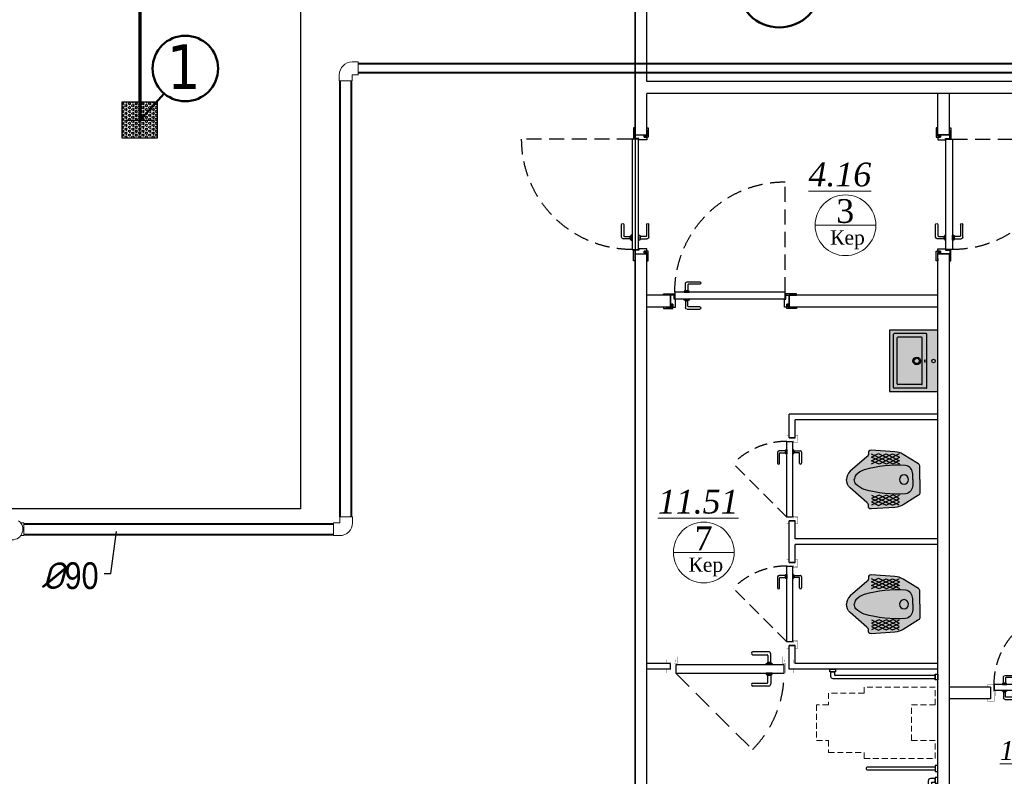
# Model space of a CAD drawing. Extents: x 4114239 to 5838486, y 780458 to 1383318.
# Tile 95 of 231: x 4340043 to 4348339, y 1103362 to 1109733. Entities that reach past the tile are written whole.
import ezdxf

# ---------------------------------------------------------------- set-up
doc = ezdxf.new("R2010")
doc.units = 0
doc.header["$MEASUREMENT"] = 0
doc.linetypes.add('Beruniy Xref$0$DASHED', pattern=[19.05, 12.7, -6.35])
doc.linetypes.add('DASHED', pattern=[0.75, 0.5, -0.25])
for name, color, linetype, lineweight in [('.', 7, 'Continuous', 15), ('1', 7, 'Continuous', 50), ('1-A', 1, 'Continuous', 40), ('100_FURNITURE', 15, 'Continuous', 20), ('Основные', 160, 'Continuous', 40), ('Стены', 5, 'Continuous', 30)]:
    doc.layers.add(name, color=color, linetype=linetype, lineweight=lineweight)
doc.layers.add('РАЗРЕЗ', color=7, linetype='Continuous')
doc.layers.add('сан.техника', color=146, linetype='Continuous')
doc.styles.add('TIEMS', font='times.ttf')
doc.styles.add('ГОСТ 250', font='isocpeui.ttf', dxfattribs={"height": 300})

# ---------------------------------------------------------------- blocks, each defined once
blk = doc.blocks.new('sdfhshsggfsfda')
at = {"layer": '100_FURNITURE', "color": 252, "linetype": 'DASHED', "lineweight": 0, "ltscale": 100}
blk.add_lwpolyline([(-150, -1020), (150, -1020), (150, -920), (250, -920), (250, -620), (300, -620), (300, -20), (150, -20), (150, -220), (-150, -220), (-150, -20), (-300, -20), (-300, -620), (-250, -620), (-250, -920), (-150, -920)], close=True, dxfattribs=at)
blk = doc.blocks.new('dfwsgdsfgsdfgfds')
at = {"layer": 'сан.техника'}
for points in [[(-1570, -880, -0.414214), (-1590, -900), (-1630, -900), (-1630, -870), (-1600, -870), (-1600, -20), (-1570, -20), (-1570, -880)], [(-730, -60, 0.414214), (-710, -80), (-80, -80), (-80, -50), (-700, -50), (-700, -20), (-730, -20), (-730, -60)], [(-80, -1380, 0.414214), (-60, -1400), (-20, -1400), (-20, -1370), (-50, -1370), (-50, -20), (-80, -20), (-80, -1380)]]:
    blk.add_lwpolyline(points, format="xyb", dxfattribs=at)
for points in [[(-1610, 0), (-1560, 0), (-1560, -20), (-1610, -20)], [(-790, 0), (-840, 0), (-840, -20), (-790, -20)], [(-690, 0), (-740, 0), (-740, -20), (-690, -20)], [(-40, 0), (-90, 0), (-90, -20), (-40, -20)], [(-1650, -910), (-1650, -860), (-1630, -860), (-1630, -910)], [(0, -1410), (0, -1360), (-20, -1360), (-20, -1410)]]:
    blk.add_lwpolyline(points, close=True, dxfattribs=at)
blk.add_lwpolyline([(-830, -585), (-830, -20), (-800, -20), (-800, -585, -0.414214), (-815, -600), (-815, -600, -0.414214)], format="xyb", close=True, dxfattribs=at)
blk = doc.blocks.new('asdgagasdfds')
at = {"layer": '.', "linetype": 'ByBlock', "lineweight": 25, "true_color": 0xffffff}
h = blk.add_hatch(color=7, dxfattribs=at)
h.dxf.hatch_style = 1
edge = h.paths.add_edge_path()
edge.add_line((0, 0), (0, 110.2))
edge.add_arc((-25.8, 110.2), 25.8, 360, 418.02861)
edge.add_line((-12.1, 132.1), (-141.1, 212.6))
edge.add_arc((-215.6, 93.2), 140.6, 418.02861, 448.08978)
edge.add_line((-210.9, 233.8), (-411.1, 247.5))
edge.add_arc((-412.6, 225.8), 21.7, 446.09627, 551.10373)
edge.add_arc((-460.2, 216.5), 26.9, 298.24081, 371.10373, ccw=False)
edge.add_line((-447.5, 192.8), (-587.1, 69.8))
edge.add_arc((-527.5, 2.2), 90.2, 491.38547, 541.37983)
edge.add_arc((-527.5, -2.2), 90.2, 538.62017, 588.61453)
edge.add_line((-587.1, -69.8), (-447.5, -192.8))
edge.add_arc((-460.2, -216.5), 26.9, 348.89627, 421.75919, ccw=False)
edge.add_arc((-412.6, -225.8), 21.7, 528.89627, 633.90373)
edge.add_line((-411.1, -247.5), (-210.9, -233.8))
edge.add_arc((-215.6, -93.2), 140.6, 271.91022, 301.97139)
edge.add_line((-141.1, -212.6), (-12.1, -132.1))
edge.add_arc((-25.8, -110.2), 25.8, 301.97139, 360)
edge.add_line((0, -110.2), (0, 0))
at = {"layer": 'сан.техника'}
for p, q in [((-408.1, 188.3), (-347.4, 218.6)), ((-226, 129.1), (-408.1, 214.1)), ((-406.6, 132.1), (-230.6, 215.6)), ((-406.6, 159.4), (-285.2, 215.6)), ((-282.2, 130.6), (-406.6, 188.3)), ((-347.4, 218.6), (-171.4, 132.1)), ((-174.5, 215.6), (-344.4, 130.6)), ((-285.2, 215.6), (-171.4, 157.9)), ((-171.4, 186.7), (-282.2, 130.6)), ((-230.6, 215.6), (-171.4, 189.8)), ((-344.4, 130.6), (-406.6, 159.4)), ((-174.5, 160.9), (-226, 129.1)), ((-226, -129.1), (-408.1, -214.1)), ((-344.4, -130.6), (-406.6, -159.4)), ((-282.2, -130.6), (-406.6, -188.3)), ((-406.6, -132.1), (-230.6, -215.6)), ((-406.6, -159.4), (-285.2, -215.6)), ((-347.4, -218.6), (-171.4, -132.1)), ((-174.5, -215.6), (-344.4, -130.6)), ((-285.2, -215.6), (-171.4, -157.9)), ((-171.4, -186.7), (-282.2, -130.6)), ((-174.5, -160.9), (-226, -129.1)), ((-408.1, -188.3), (-347.4, -218.6)), ((-230.6, -215.6), (-171.4, -189.8))]:
    blk.add_line(p, q, dxfattribs=at)
for points in [[(0, 0), (0, 110.2, 0.258751), (-12.1, 132.1), (-141.1, 212.6, 0.131924), (-210.9, 233.8), (-411.1, 247.5, 0.493186), (-433.9, 221.7, -0.329088), (-447.5, 192.8), (-587.1, 69.8, 0.221669), (-617.6, 0, 0.088906)], [(-60.7, 0), (-60.7, 47.1, 0.354811), (-119.8, 119.9, 0.085514), (-468.8, 82, 0.142911), (-538.5, 38, 0.179764), (-553.2, 0, 0.443949)], [(0, 0), (0, -110.2, -0.258751), (-12.1, -132.1), (-141.1, -212.6, -0.131924), (-210.9, -233.8), (-411.1, -247.5, -0.493186), (-433.9, -221.7, 0.329088), (-447.5, -192.8), (-587.1, -69.8, -0.221669), (-617.6, 0, -0.088906)], [(-60.7, 0), (-60.7, -47.1, -0.354811), (-119.8, -119.9, -0.085514), (-468.8, -82, -0.142911), (-538.5, -38, -0.179764), (-553.2, 0, -0.443949)]]:
    blk.add_lwpolyline(points, format="xyb", dxfattribs=at)
blk.add_circle((-133.5, 0), 39, dxfattribs=at)
blk = doc.blocks.new('*U1886')
at = {"color": 0}
for p, q in [((-131, 11.8), (-141.5, 11.8)), ((-141.5, 9.8), (-132, 9.8)), ((-131.5, 9.3), (-131.5, 4.6)), ((-129.5, 4.6), (-129.5, 10.3)), ((-197, 0), (-197, 4)), ((-132.5, 3), (-132.5, 4)), ((-132.5, 4), (-128.5, 4)), ((-132, 4.1), (-132, 4)), ((-129.5, 4.6), (-131.5, 4.6)), ((-129, 4), (-129, 4.1)), ((-128.5, 4), (-128.5, 3)), ((-117, 0), (-117, 4)), ((-132.5, -2.5), (-132.5, -3.5)), ((-128.5, -2.5), (-132.5, -2.5)), ((-132.5, -3.5), (-128.5, -3.5)), ((-132, -3.6), (-132, -3.5)), ((-131.5, -8.8), (-131.5, -4.1)), ((-129.5, -4.1), (-131.5, -4.1)), ((-129.5, -4.1), (-129.5, -9.8)), ((-129, -3.5), (-129, -3.6)), ((-128.5, -3.5), (-128.5, -2.5)), ((-141.5, -9.3), (-132, -9.3)), ((-131, -11.3), (-141.5, -11.3))]:
    blk.add_line(p, q, dxfattribs=at)
at = {"color": 0, "linetype": 'Beruniy Xref$0$DASHED'}
blk.add_line((-193.5, -2.5), (-141.88, -54.12), dxfattribs=at)
at = {"color": 0, "const_width": 0.2}
for points in [[(-199.5, 0), (-199.5, -2.5), (-194.5, -2.5), (-194.5, 4), (-192.5, 4), (-192.5, 8.5)], [(-114.5, 0), (-114.5, -2.5), (-119.5, -2.5), (-119.5, 4), (-121.5, 4), (-121.5, 8.5)], [(-193.5, 5), (-193.5, 6.5), (-199.5, 6.5), (-199.5, 4)], [(-120.5, 5), (-120.5, 6.5), (-114.5, 6.5), (-114.5, 4)]]:
    blk.add_lwpolyline(points, dxfattribs=at)
at = {"color": 0}
blk.add_lwpolyline([(-193.5, 3), (-193.5, -2.5), (-120.5, -2.5), (-120.5, 3), (-193.5, 3)], dxfattribs=at)
for centre, radius, start, end in [((-141.5, 10.8), 1, 90, 270), ((-132, 9.3), 0.5, 0, 90), ((-131, 10.3), 1.5, 0, 90), ((-131.5, 4.1), 0.5, 90, 180), ((-129.5, 4.1), 0.5, 0, 90), ((-131.5, -3.6), 0.5, 180, 270), ((-129.5, -3.6), 0.5, 270, 0), ((-141.5, -10.3), 1, 90, 270), ((-132, -8.8), 0.5, 270, 0), ((-131, -9.8), 1.5, 270, 0)]:
    blk.add_arc(centre, radius, start, end, dxfattribs=at)
at = {"color": 0, "linetype": 'Beruniy Xref$0$DASHED'}
blk.add_arc((-193.5, -2.5), 73, 315, 0, dxfattribs=at)
blk = doc.blocks.new('*U1887')
at = {"color": 0, "linetype": 'Beruniy Xref$0$DASHED'}
blk.add_line((-193.5, 2.5), (-141.88, 54.12), dxfattribs=at)
at = {"color": 0}
for p, q in [((-131, 11.3), (-141.5, 11.3)), ((-129.5, 4.1), (-129.5, 9.8)), ((-197, 0), (-197, -5.71)), ((-141.5, 9.3), (-132, 9.3)), ((-132.5, 2.5), (-132.5, 3.5)), ((-132.5, 3.5), (-128.5, 3.5)), ((-128.5, 2.5), (-132.5, 2.5)), ((-132, 3.6), (-132, 3.5)), ((-131.5, 8.8), (-131.5, 4.1)), ((-129.5, 4.1), (-131.5, 4.1)), ((-129, 3.5), (-129, 3.6)), ((-128.5, 3.5), (-128.5, 2.5)), ((-117, 0), (-117, -5.71)), ((-132.5, -3), (-132.5, -4)), ((-132.5, -4), (-128.5, -4)), ((-132, -4.1), (-132, -4)), ((-131.5, -9.3), (-131.5, -4.6)), ((-129.5, -4.6), (-131.5, -4.6)), ((-129.5, -4.6), (-129.5, -10.3)), ((-129, -4), (-129, -4.1)), ((-128.5, -4), (-128.5, -3)), ((-141.5, -9.8), (-132, -9.8)), ((-131, -11.8), (-141.5, -11.8))]:
    blk.add_line(p, q, dxfattribs=at)
at = {"color": 0, "const_width": 0.2}
for points in [[(-199.5, 0), (-199.5, 2.5), (-194.5, 2.5), (-194.5, -4), (-192.5, -4), (-192.5, -8.5)], [(-114.5, 0), (-114.5, 2.5), (-119.5, 2.5), (-119.5, -4), (-121.5, -4), (-121.5, -8.5)], [(-193.5, -5), (-193.5, -8.21), (-199.5, -8.21), (-199.5, -5.71)], [(-120.5, -5), (-120.5, -8.21), (-114.5, -8.21), (-114.5, -5.71)]]:
    blk.add_lwpolyline(points, dxfattribs=at)
at = {"color": 0}
blk.add_lwpolyline([(-193.5, -3), (-193.5, 2.5), (-120.5, 2.5), (-120.5, -3), (-193.5, -3)], dxfattribs=at)
at = {"color": 0, "linetype": 'Beruniy Xref$0$DASHED'}
blk.add_arc((-193.5, 2.5), 73, 0, 45, dxfattribs=at)
at = {"color": 0}
for centre, radius, start, end in [((-141.5, 10.3), 1, 90, 270), ((-131, 9.8), 1.5, 0, 90), ((-132, 8.8), 0.5, 0, 90), ((-131.5, 3.6), 0.5, 90, 180), ((-129.5, 3.6), 0.5, 0, 90), ((-131.5, -4.1), 0.5, 180, 270), ((-132, -9.3), 0.5, 270, 0), ((-129.5, -4.1), 0.5, 270, 0), ((-141.5, -10.8), 1, 90, 270), ((-131, -10.3), 1.5, 270, 0)]:
    blk.add_arc(centre, radius, start, end, dxfattribs=at)
blk = doc.blocks.new('fgdsgsfdgsdd')
at = {"layer": '.', "linetype": 'ByBlock', "lineweight": 25, "true_color": 0xffffff}
h = blk.add_hatch(color=7, dxfattribs=at)
h.dxf.hatch_style = 1
h.paths.add_polyline_path([(0, 257.8), (-404.8, 257.8, 0.414214), (-406.5, 256.1), (-406.5, -256.1, 0.414214), (-404.8, -257.8), (0, -257.8)])
at = {"layer": 'сан.техника'}
for p, q in [((-372.4, -225.8), (-372.4, 222.6)), ((-372.4, -225.8), (-372.4, 222.6)), ((-97, 228.6), (-366.4, 228.6)), ((-97, 228.6), (-366.4, 228.6)), ((-341.7, -195.1), (-341.7, 191.9)), ((-341.7, -195.1), (-341.7, 191.9)), ((-135.4, 197.9), (-335.7, 197.9)), ((-135.4, 197.9), (-335.7, 197.9)), ((-129.4, -195.1), (-129.4, 191.9)), ((-129.4, -195.1), (-129.4, 191.9)), ((-91.1, -225.8), (-91.1, 222.6)), ((-91.1, -225.8), (-91.1, 222.6)), ((-97, -231.8), (-366.4, -231.8)), ((-97, -231.8), (-366.4, -231.8)), ((-135.4, -201.1), (-335.7, -201.1)), ((-135.4, -201.1), (-335.7, -201.1))]:
    blk.add_line(p, q, dxfattribs=at)
blk.add_lwpolyline([(0, -257.8), (0, 257.8), (-404.8, 257.8, 0.414214), (-406.5, 256.1), (-406.5, -256.1, 0.414214), (-404.8, -257.8)], format="xyb", close=True, dxfattribs=at)
for centre, radius in [((-176.3, -1.6), 32), ((-176.3, -1.6), 32), ((-176.3, -1.6), 22.2), ((-176.3, -1.6), 22.2), ((-35.6, -1.6), 14.9), ((-35.6, -1.6), 14.9)]:
    blk.add_circle(centre, radius, dxfattribs=at)
for centre, start, end in [((-366.4, 222.6), 90, 180), ((-366.4, 222.6), 90, 180), ((-335.7, 191.9), 90, 180), ((-335.7, 191.9), 90, 180), ((-135.4, 191.9), 0, 90), ((-135.4, 191.9), 0, 90), ((-97, 222.6), 0, 90), ((-97, 222.6), 0, 90), ((-366.4, -225.8), 180, 270), ((-366.4, -225.8), 180, 270), ((-335.7, -195.1), 180, 270), ((-335.7, -195.1), 180, 270), ((-135.4, -195.1), 270, 0), ((-135.4, -195.1), 270, 0), ((-97, -225.8), 270, 0), ((-97, -225.8), 270, 0)]:
    blk.add_arc(centre, 5.97, start, end, dxfattribs=at)
at = {"layer": 'сан.техника', "extrusion": (2.66779e-39, -9.6997e-41, -1)}
blk.add_ellipse((-109.1, -1.6), major_axis=(0, -10.5), ratio=0.321168, dxfattribs=at)
blk.add_ellipse((-109.1, -1.6), major_axis=(0, -10.5), ratio=0.321168, dxfattribs=at)
blk = doc.blocks.new('*U1889')
at = {"color": 0, "linetype": 'Beruniy Xref$0$DASHED'}
blk.add_line((-193.5, 2.5), (-141.88, 54.12), dxfattribs=at)
at = {"color": 0}
for p, q in [((-131, 11.3), (-141.5, 11.3)), ((-129.5, 4.1), (-129.5, 9.8)), ((-197, 0), (-197, -11.43)), ((-141.5, 9.3), (-132, 9.3)), ((-132.5, 2.5), (-132.5, 3.5)), ((-132.5, 3.5), (-128.5, 3.5)), ((-128.5, 2.5), (-132.5, 2.5)), ((-132, 3.6), (-132, 3.5)), ((-131.5, 8.8), (-131.5, 4.1)), ((-129.5, 4.1), (-131.5, 4.1)), ((-129, 3.5), (-129, 3.6)), ((-128.5, 3.5), (-128.5, 2.5)), ((-117, 0), (-117, -11.43)), ((-132.5, -3), (-132.5, -4)), ((-132.5, -4), (-128.5, -4)), ((-132, -4.1), (-132, -4)), ((-131.5, -9.3), (-131.5, -4.6)), ((-129.5, -4.6), (-131.5, -4.6)), ((-129.5, -4.6), (-129.5, -10.3)), ((-129, -4), (-129, -4.1)), ((-128.5, -4), (-128.5, -3)), ((-141.5, -9.8), (-132, -9.8)), ((-131, -11.8), (-141.5, -11.8))]:
    blk.add_line(p, q, dxfattribs=at)
at = {"color": 0, "const_width": 0.2}
for points in [[(-199.5, 0), (-199.5, 2.5), (-194.5, 2.5), (-194.5, -4), (-192.5, -4), (-192.5, -8.5)], [(-114.5, 0), (-114.5, 2.5), (-119.5, 2.5), (-119.5, -4), (-121.5, -4), (-121.5, -8.5)], [(-193.5, -5), (-193.5, -13.93), (-199.5, -13.93), (-199.5, -11.43)], [(-120.5, -5), (-120.5, -13.93), (-114.5, -13.93), (-114.5, -11.43)]]:
    blk.add_lwpolyline(points, dxfattribs=at)
at = {"color": 0}
blk.add_lwpolyline([(-193.5, -3), (-193.5, 2.5), (-120.5, 2.5), (-120.5, -3), (-193.5, -3)], dxfattribs=at)
at = {"color": 0, "linetype": 'Beruniy Xref$0$DASHED'}
blk.add_arc((-193.5, 2.5), 73, 0, 45, dxfattribs=at)
at = {"color": 0}
for centre, radius, start, end in [((-141.5, 10.3), 1, 90, 270), ((-131, 9.8), 1.5, 0, 90), ((-132, 8.8), 0.5, 0, 90), ((-131.5, 3.6), 0.5, 90, 180), ((-129.5, 3.6), 0.5, 0, 90), ((-131.5, -4.1), 0.5, 180, 270), ((-132, -9.3), 0.5, 270, 0), ((-129.5, -4.1), 0.5, 270, 0), ((-141.5, -10.8), 1, 90, 270), ((-131, -10.3), 1.5, 270, 0)]:
    blk.add_arc(centre, radius, start, end, dxfattribs=at)
blk = doc.blocks.new('*U1891')
at = {"color": 0, "linetype": 'Beruniy Xref$0$DASHED'}
blk.add_line((-193.5, 2.5), (-193.5, 95.5), dxfattribs=at)
at = {"color": 0}
for p, q in [((-111, 11.3), (-121.5, 11.3)), ((-121.5, 9.3), (-112, 9.3)), ((-111.5, 8.8), (-111.5, 4.1)), ((-109.5, 4.1), (-109.5, 9.8)), ((-197, 0), (-197, -10)), ((-197, 0), (-197, -10)), ((-112.5, 2.5), (-112.5, 3.5)), ((-112.5, 3.5), (-108.5, 3.5)), ((-108.5, 2.5), (-112.5, 2.5)), ((-112, 3.6), (-112, 3.5)), ((-109.5, 4.1), (-111.5, 4.1)), ((-109, 3.5), (-109, 3.6)), ((-108.5, 3.5), (-108.5, 2.5)), ((-97, 0), (-97, -10)), ((-97, 0), (-97, -10)), ((-112.5, -3), (-112.5, -4)), ((-112.5, -4), (-108.5, -4)), ((-112, -4.1), (-112, -4)), ((-111.5, -9.3), (-111.5, -4.6)), ((-109.5, -4.6), (-111.5, -4.6)), ((-109.5, -4.6), (-109.5, -10.3)), ((-109, -4), (-109, -4.1)), ((-108.5, -4), (-108.5, -3)), ((-121.5, -9.8), (-112, -9.8)), ((-111, -11.8), (-121.5, -11.8))]:
    blk.add_line(p, q, dxfattribs=at)
for points in [[(-194, 0.2), (-196.2, 0.2), (-196.2, 0.2), (-201, 0.2), (-201, 0), (-203, 0), (-203, 0), (-203, 1.2), (-194, 1.2)], [(-100, 0.2), (-97.8, 0.2), (-97.8, 0.2), (-93, 0.2), (-93, 0), (-91, 0), (-91, 0), (-91, 1.2), (-100, 1.2)]]:
    blk.add_lwpolyline(points, close=True, dxfattribs=at)
for points in [[(-195, 0.2), (-195, 0.2), (-196.2, 0.2), (-196.2, 0.2), (-197, 0.2), (-197, -10), (-196.2, -10), (-196.2, -7.6), (-195, -7.6), (-195, -10), (-193, -10), (-193, -3.3), (-193.85, -3.3, -0.414214), (-194, -3.15), (-194, 0.2)], [(-99, 0.2), (-99, 0.2), (-97.8, 0.2), (-97.8, 0.2), (-97, 0.2), (-97, -10), (-97.8, -10), (-97.8, -7.6), (-99, -7.6), (-99, -10), (-101, -10), (-101, -3.3), (-100.15, -3.3, 0.414214), (-100, -3.15), (-100, 0.2)]]:
    blk.add_lwpolyline(points, format="xyb", close=True, dxfattribs=at)
for points in [[(-193.5, -3), (-193.5, 2.5), (-100.5, 2.5), (-100.5, -3), (-193.5, -3)], [(-195, -7.6), (-196.2, -7.6), (-196.2, -10.2), (-201, -10.2), (-201, -10), (-203, -10), (-203, -10), (-203, -11.2), (-195, -11.2), (-195, -7.6)], [(-99, -7.6), (-97.8, -7.6), (-97.8, -10.2), (-93, -10.2), (-93, -10), (-91, -10), (-91, -10), (-91, -11.2), (-99, -11.2), (-99, -7.6)]]:
    blk.add_lwpolyline(points, dxfattribs=at)
at = {"color": 0, "linetype": 'Beruniy Xref$0$DASHED'}
blk.add_arc((-193.5, 2.5), 93, 0, 90, dxfattribs=at)
at = {"color": 0}
for centre, radius, start, end in [((-121.5, 10.3), 1, 90, 270), ((-112, 8.8), 0.5, 0, 90), ((-111, 9.8), 1.5, 0, 90), ((-111.5, 3.6), 0.5, 90, 180), ((-109.5, 3.6), 0.5, 0, 90), ((-111.5, -4.1), 0.5, 180, 270), ((-109.5, -4.1), 0.5, 270, 0), ((-121.5, -10.8), 1, 90, 270), ((-112, -9.3), 0.5, 270, 0), ((-111, -10.3), 1.5, 270, 0)]:
    blk.add_arc(centre, radius, start, end, dxfattribs=at)
blk = doc.blocks.new('*U1892')
at = {"color": 0, "linetype": 'Beruniy Xref$0$DASHED'}
blk.add_line((193.5, 2.5), (193.5, 95.5), dxfattribs=at)
at = {"color": 0}
for p, q in [((109.5, 4.1), (109.5, 9.8)), ((111, 11.3), (121.5, 11.3)), ((111.5, 8.8), (111.5, 4.1)), ((121.5, 9.3), (112, 9.3)), ((97, 0), (97, -10)), ((97, 0), (97, -10)), ((112.5, 3.5), (108.5, 3.5)), ((108.5, 3.5), (108.5, 2.5)), ((108.5, 2.5), (112.5, 2.5)), ((109, 3.5), (109, 3.6)), ((109.5, 4.1), (111.5, 4.1)), ((112, 3.6), (112, 3.5)), ((112.5, 2.5), (112.5, 3.5)), ((197, 0), (197, -10)), ((197, 0), (197, -10)), ((108.5, -4), (108.5, -3)), ((112.5, -4), (108.5, -4)), ((109, -4), (109, -4.1)), ((109.5, -4.6), (109.5, -10.3)), ((109.5, -4.6), (111.5, -4.6)), ((111.5, -9.3), (111.5, -4.6)), ((112, -4.1), (112, -4)), ((112.5, -3), (112.5, -4)), ((111, -11.8), (121.5, -11.8)), ((121.5, -9.8), (112, -9.8))]:
    blk.add_line(p, q, dxfattribs=at)
for points in [[(100, 0.2), (97.8, 0.2), (97.8, 0.2), (93, 0.2), (93, 0), (91, 0), (91, 0), (91, 1.2), (100, 1.2)], [(194, 0.2), (196.2, 0.2), (196.2, 0.2), (201, 0.2), (201, 0), (203, 0), (203, 0), (203, 1.2), (194, 1.2)]]:
    blk.add_lwpolyline(points, close=True, dxfattribs=at)
for points in [[(99, 0.2), (99, 0.2), (97.8, 0.2), (97.8, 0.2), (97, 0.2), (97, -10), (97.8, -10), (97.8, -7.6), (99, -7.6), (99, -10), (101, -10), (101, -3.3), (100.15, -3.3, -0.414214), (100, -3.15), (100, 0.2)], [(195, 0.2), (195, 0.2), (196.2, 0.2), (196.2, 0.2), (197, 0.2), (197, -10), (196.2, -10), (196.2, -7.6), (195, -7.6), (195, -10), (193, -10), (193, -3.3), (193.85, -3.3, 0.414214), (194, -3.15), (194, 0.2)]]:
    blk.add_lwpolyline(points, format="xyb", close=True, dxfattribs=at)
for points in [[(193.5, -3), (193.5, 2.5), (100.5, 2.5), (100.5, -3), (193.5, -3)], [(99, -7.6), (97.8, -7.6), (97.8, -10.2), (93, -10.2), (93, -10), (91, -10), (91, -10), (91, -11.2), (99, -11.2), (99, -7.6)], [(195, -7.6), (196.2, -7.6), (196.2, -10.2), (201, -10.2), (201, -10), (203, -10), (203, -10), (203, -11.2), (195, -11.2), (195, -7.6)]]:
    blk.add_lwpolyline(points, dxfattribs=at)
at = {"color": 0, "linetype": 'Beruniy Xref$0$DASHED'}
blk.add_arc((193.5, 2.5), 93, 90, 180, dxfattribs=at)
at = {"color": 0}
for centre, radius, start, end in [((111, 9.8), 1.5, 90, 180), ((112, 8.8), 0.5, 90, 180), ((121.5, 10.3), 1, 270, 90), ((109.5, 3.6), 0.5, 90, 180), ((111.5, 3.6), 0.5, 0, 90), ((109.5, -4.1), 0.5, 180, 270), ((111.5, -4.1), 0.5, 270, 0), ((111, -10.3), 1.5, 180, 270), ((112, -9.3), 0.5, 180, 270), ((121.5, -10.8), 1, 270, 90)]:
    blk.add_arc(centre, radius, start, end, dxfattribs=at)

msp = doc.modelspace()

# ---------------------------------------------------------------- hatches: boundary and pattern name
h = msp.add_hatch()
h.set_pattern_fill('HEX', color=4, scale=3, style=0)
h.set_pattern_definition([(0, (-5923231.78, 1104398.833), (0, 16.49778), [9.525, -19.05]), (120, (-5923231.78, 1104398.833), (-14.287496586, -8.24889), [9.525, -19.05]), (60, (-5923222.255, 1104398.833), (-14.287496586, 8.24889), [9.525, -19.05])])
h.paths.add_polyline_path([(4340904.8477, 1108737.5874), (4341204.8477, 1108737.5874), (4341204.8477, 1109037.5874), (4340904.8477, 1109037.5874)])

# ---------------------------------------------------------------- linework, layer by layer
at = {"color": 1, "lineweight": 70}
msp.add_line((4341057.7289, 1108887.9248), (4341057.7289, 1112140.4685), dxfattribs=at)
at = {"color": 0, "linetype": 'Continuous', "lineweight": 0}
for p, q in [((4342895.3631, 1109377.5793), (4342844.3631, 1109377.5793)), ((4342895.3631, 1109269.5793), (4342895.3631, 1109377.5793)), ((4342736.2631, 1109218.4793), (4342736.2631, 1109269.4793)), ((4342844.2631, 1109218.4793), (4342844.2631, 1109269.4793)), ((4342895.3631, 1109269.5793), (4342844.3631, 1109269.5793)), ((4342736.2631, 1109218.4793), (4342844.2631, 1109218.4793)), ((4342847.5537, 1105547.6854), (4342739.5537, 1105547.6854)), ((4342739.5537, 1105547.6854), (4342739.5537, 1105496.6854)), ((4342847.5537, 1105547.6854), (4342847.5537, 1105496.6854)), ((4340077.6466, 1105496.5854), (4340052.0206, 1105496.5854)), ((4340077.6466, 1105388.5854), (4340077.6466, 1105496.5854)), ((4342688.4537, 1105496.5854), (4342688.4537, 1105388.5854)), ((4342688.4537, 1105496.5854), (4342739.4537, 1105496.5854)), ((4340077.6466, 1105388.5854), (4340052.0206, 1105388.5854)), ((4342688.4537, 1105388.5854), (4342739.4537, 1105388.5854))]:
    msp.add_line(p, q, dxfattribs=at)
at = {"color": 0, "linetype": 'Continuous', "lineweight": 40}
for p, q in [((4350366.9108, 1109361.3517), (4342895.3631, 1109361.3517)), ((4350366.9108, 1109286.0758), (4342895.3631, 1109286.0758)), ((4340077.6466, 1105487.5854), (4342688.4537, 1105487.5854)), ((4340077.6466, 1105397.5854), (4342688.4537, 1105397.5854))]:
    msp.add_line(p, q, dxfattribs=at)
for p, q in [((4341057.7289, 1108767.9248), (4341057.7289, 1109007.9248)), ((4340937.7289, 1108887.9248), (4341177.7289, 1108887.9248))]:
    msp.add_line(p, q)
at = {"linetype": 'Continuous'}
for p, q in [((4341057.7289, 1108767.9248), (4341057.7289, 1109007.9248)), ((4340937.7289, 1108887.9248), (4341177.7289, 1108887.9248))]:
    msp.add_line(p, q, dxfattribs=at)
at = {"lineweight": 0, "ltscale": 100}
for p, q in [((4347256.3393, 1108002.3475), (4346744.3393, 1108002.3475)), ((4346062.8413, 1105247.0214), (4345550.8413, 1105247.0214))]:
    msp.add_line(p, q, dxfattribs=at)
at = {"color": 0}
msp.add_lwpolyline([(4314408.1916, 1118612.9248), (4345227.3059, 1118612.9248), (4345227.3059, 1102612.9248), (4314408.1916, 1102612.9248)], close=True, dxfattribs=at)
for points in [[(4317208.1916, 1116612.9248), (4342408.1916, 1116612.9248), (4342408.1916, 1105612.9248), (4317208.1916, 1105612.9248), (4317208.1916, 1116612.9248)], [(4345227.3059, 1108762.9285), (4345227.3059, 1112012.9248)], [(4345327.3059, 1109212.9248), (4345327.3059, 1112012.9248)], [(4350557.4842, 1109212.9248), (4345327.3059, 1109212.9248)], [(4350557.4981, 1109112.9248), (4345327.3059, 1109112.9248)], [(4345327.3059, 1108762.916), (4345327.3059, 1109112.9248)], [(4347777.3978, 1108762.9248), (4347777.3978, 1109112.9248)], [(4347777.3978, 1108762.9248), (4347777.3978, 1109112.9248)], [(4347877.3978, 1108762.9248), (4347877.3978, 1109112.9248)], [(4347777.3978, 1108762.9248), (4347877.3978, 1108762.9248)], [(4345227.3059, 1102612.9248), (4345227.3059, 1107762.9286)], [(4345327.3059, 1102612.9248), (4345327.3059, 1107762.9161)], [(4347777.3978, 1102612.9248), (4347777.3978, 1107762.9248)], [(4347777.3978, 1107512.9248), (4347777.3978, 1107762.9248)], [(4347777.3978, 1107762.9248), (4347877.3978, 1107762.9248)], [(4347877.3978, 1102612.9248), (4347877.3978, 1107762.9248)], [(4345527.3978, 1107412.9248), (4345327.3978, 1107412.9248)], [(4345527.3978, 1107312.9248), (4345527.3978, 1107412.9248)], [(4347777.3978, 1107412.9248), (4346527.3978, 1107412.9248)], [(4346527.3978, 1107312.9248), (4346527.3978, 1107412.9248)], [(4345527.3978, 1107312.9248), (4345327.3978, 1107312.9248)], [(4347777.3978, 1107312.9248), (4346527.3978, 1107312.9248)], [(4348222.4229, 1104112.9248), (4347877.3978, 1104112.9248)], [(4348222.4229, 1104012.9248), (4347877.3978, 1104012.9248)]]:
    msp.add_lwpolyline(points, dxfattribs=at)
at = {"color": 0, "linetype": 'Continuous', "lineweight": 40}
for points in [[(4342742.4246, 1105547.6854), (4342742.4246, 1109218.4793)], [(4342837.9316, 1105547.6854), (4342837.9316, 1109218.4793)]]:
    msp.add_lwpolyline(points, dxfattribs=at)
msp.add_lwpolyline([(4340904.8477, 1108737.5874), (4341204.8477, 1108737.5874), (4341204.8477, 1109037.5874), (4340904.8477, 1109037.5874)], close=True)
at = {"color": 7, "lineweight": 25, "ltscale": 1000}
msp.add_lwpolyline([(4340754.1045, 1105069.4325), (4340811.765, 1105069.4325), (4340857.6941, 1105423.7888)], dxfattribs=at)
at = {"color": 0, "linetype": 'Continuous', "lineweight": 0}
for centre, radius, start, end in [((4342844.3631, 1109269.4793), 108.1, 90, 180), ((4342844.3631, 1109269.4793), 0.1, 90, 180), ((4339980.6466, 1105442.5854), 89.5, 127.11034279, 52.88965721), ((4342739.4537, 1105496.6854), 0.1, 270, 0), ((4342739.4537, 1105496.6854), 108.1, 270, 0)]:
    msp.add_arc(centre, radius, start, end, dxfattribs=at)
at = {"layer": '1'}
msp.add_line((4341057.7289, 1108887.9248), (4341260.6745, 1109111.5923), dxfattribs=at)
for centre, radius in [((4346442.6365, 1110016.0445), 347.7886), ((4341438.7157, 1109322.5185), 276.0227)]:
    msp.add_circle(centre, radius, dxfattribs=at)
at = {"layer": 'РАЗРЕЗ', "color": 5, "linetype": 'ByBlock', "lineweight": 25, "ltscale": 2}
for p, q in [((4347777.3978, 1106412.9248), (4346527.3978, 1106412.9248)), ((4347777.3978, 1106362.9248), (4346577.3978, 1106362.9248)), ((4346577.3978, 1106212.9248), (4346527.3978, 1106212.9248)), ((4346577.3978, 1105512.9248), (4346527.3978, 1105512.9248)), ((4347777.3978, 1105362.9248), (4346577.3978, 1105362.9248)), ((4347777.3978, 1105312.9248), (4346577.3978, 1105312.9248)), ((4346577.3978, 1105162.9248), (4346527.3978, 1105162.9248)), ((4346577.3978, 1104462.9248), (4346527.3978, 1104462.9248)), ((4345527.3978, 1104312.9248), (4345327.3978, 1104312.9248)), ((4345527.3978, 1104262.9248), (4345527.3978, 1104312.9248)), ((4347777.3978, 1104312.9248), (4346577.3978, 1104312.9248)), ((4345527.3978, 1104262.9248), (4345327.3978, 1104262.9248)), ((4347777.3978, 1104262.9248), (4346527.3978, 1104262.9248))]:
    msp.add_line(p, q, dxfattribs=at)
for points in [[(4346527.3978, 1106212.9248), (4346527.3978, 1106412.9248)], [(4346577.3978, 1106212.9248), (4346577.3978, 1106362.9248)], [(4346527.3978, 1105162.9248), (4346527.3978, 1105512.9248)], [(4346577.3978, 1105362.9248), (4346577.3978, 1105512.9248)], [(4346577.3978, 1105162.9248), (4346577.3978, 1105312.9248)], [(4346527.3978, 1104312.9248), (4346527.3978, 1104462.9248)], [(4346577.3978, 1104312.9248), (4346577.3978, 1104462.9248)]]:
    msp.add_lwpolyline(points, dxfattribs=at)
at = {"layer": 'Стены', "color": 0, "linetype": 'ByBlock', "lineweight": 0, "ltscale": 100}
for centre in [(4347000.3393, 1108002.3475), (4345806.8413, 1105247.0214)]:
    msp.add_circle(centre, 256, dxfattribs=at)

# ---------------------------------------------------------------- block references
at = {"color": 216, "lineweight": 30}
for name, p, xscale, yscale, zscale, rotation in [('*U1891', (4345227.0534, 1106792.9287), -9.999998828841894, 9.999998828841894, 9.999998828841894, 89.99283803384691), ('*U1892', (4347877.1453, 1106792.9061), -9.999998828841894, 9.999998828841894, 9.999998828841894, 269.9928380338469), ('*U1891', (4344557.4042, 1107413.0491), -9.999998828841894, 9.999998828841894, 9.999998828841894, 359.9928380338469), ('*U1887', (4346527.3978, 1107236.6748), 8.749999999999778, 8.749999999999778, 8.749999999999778, 90.00000010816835), ('*U1887', (4346527.3978, 1106186.6748), 8.749999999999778, 8.749999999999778, 8.749999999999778, 90.00000010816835), ('*U1889', (4347198.6729, 1104112.9248), -8.749999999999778, 8.749999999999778, 8.749999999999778, 359.9999998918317), ('*U1886', (4347989.8978, 1104262.9248), 12.49999999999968, 12.49999999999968, 12.49999999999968, 1.081683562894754e-07)]:
    msp.add_blockref(name, p, dxfattribs=dict(at, xscale=xscale, yscale=yscale, zscale=zscale, rotation=rotation))
at = {"color": 1, "linetype": 'ByBlock', "rotation": 359.9999999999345}
msp.add_blockref('fgdsgsfdgsdd', (4347777.3978, 1106861.2863), dxfattribs=at)
at = {"color": 1, "linetype": 'ByBlock', "xscale": -1, "rotation": 180}
for p in [(4347627.3978, 1105860.5259), (4347627.3978, 1104810.5259)]:
    msp.add_blockref('asdgagasdfds', p, dxfattribs=at)
at = {"layer": 'сан.техника', "rotation": 270}
for name, p in [('dfwsgdsfgsdfgfds', (4347777.3978, 1102612.9248)), ('sdfhshsggfsfda', (4347777.3978, 1103812.9248))]:
    msp.add_blockref(name, p, dxfattribs=at)

# ---------------------------------------------------------------- texts
at = {"lineweight": 0, "ltscale": 100, "attachment_point": 5, "style": 'TIEMS'}
for s, insert, char_height in [('\\A1;{\\fTimes New Roman|b0|i1|c204|p18;\\L4.16}', (4346953.081, 1108428.1075), 200), ('\\A1;3', (4346998.6297, 1108120.9469), 200), ('\\A1;{\\fTimes New Roman|b0|i1|c204|p18;\\L11.51}', (4345759.583, 1105672.7814), 200), ('\\A1;7', (4345805.1317, 1105365.6208), 200), ('\\A1;{\\fTimes New Roman|b0|i1|c204|p18;\\L1.80}', (4348511.4744, 1103577.1643), 160)]:
    msp.add_mtext(s, dxfattribs=dict(at, insert=insert, char_height=char_height))
at = {"lineweight": 0, "ltscale": 100, "char_height": 120, "width": 925.176842, "attachment_point": 5, "style": 'TIEMS'}
for insert in [(4347017.2533, 1107879.9717), (4345823.7553, 1105124.6457)]:
    msp.add_mtext('\\A1;Кер', dxfattribs=dict(at, insert=insert))
at = {"layer": '1-A', "insert": (4341565.9259, 1109150.2996), "char_height": 374.4, "attachment_point": 9}
msp.add_mtext('\\P{\\fTahoma|b0|i0|c204|p34;1}', dxfattribs=at)
at = {"layer": 'Основные', "color": 0, "insert": (4340707.796, 1105164.0055), "char_height": 225, "attachment_point": 3, "style": 'ГОСТ 250'}
msp.add_mtext('%%C{\\fArial Narrow|b0|i0|c0|p34;90}', dxfattribs=at)

doc.saveas('drawing.dxf')
